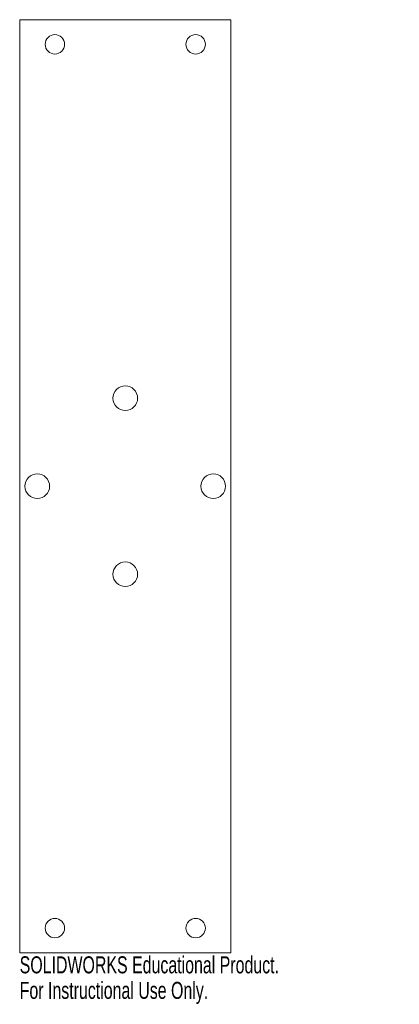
# Model space of a CAD drawing. Header units: millimetres. Extents: x -30 to 78, y -147 to 132.
import ezdxf

# ---------------------------------------------------------------- set-up
doc = ezdxf.new("R2010")
doc.units = ezdxf.units.MM
doc.styles.add('SLDTEXTSTYLE0', font='TXT', dxfattribs={"width": 0.7})

msp = doc.modelspace()

# ---------------------------------------------------------------- linework, layer by layer
at = {"color": 7, "linetype": 'Continuous', "lineweight": 15}
for p, q in [((-30, -132.5), (-30, 132.5)), ((-30, 132.5), (30, 132.5)), ((30, 132.5), (30, -132.5)), ((30, -132.5), (-30, -132.5))]:
    msp.add_line(p, q, dxfattribs=at)
for centre, radius in [((-20, 125.5), 2.75), ((20, 125.5), 2.75), ((0, 25), 3.5), ((-25, 0), 3.5), ((25, 0), 3.5), ((0, -25), 3.5), ((-20, -125.5), 2.75), ((20, -125.5), 2.75)]:
    msp.add_circle(centre, radius, dxfattribs=at)

# ---------------------------------------------------------------- texts
at = {"color": 7, "linetype": 'Continuous', "char_height": 4.8336, "attachment_point": 1, "style": 'SLDTEXTSTYLE0'}
for s, insert in [('SOLIDWORKS Educational Product.', (-30, -133.52)), ('For Instructional Use Only.', (-30, -140.77))]:
    msp.add_mtext(s, dxfattribs=dict(at, insert=insert))

doc.saveas('drawing.dxf')
